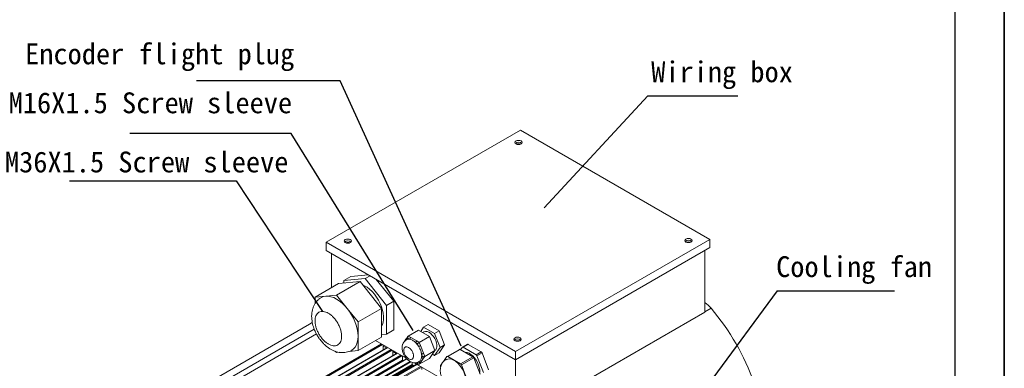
# Model space of a CAD drawing. Header units: inches. Extents: x -11650 to 8431, y -15911 to -4411.
# Tile 16 of 17: x -8082 to -7646, y -15351 to -15197. Entities that reach past the tile are written whole.
import ezdxf

# ---------------------------------------------------------------- set-up
doc = ezdxf.new("R2010")
doc.units = ezdxf.units.IN
doc.header["$MEASUREMENT"] = 0
doc.layers.add('1', color=1, linetype='Continuous')
doc.layers.add('尺寸线', color=7, linetype='Continuous')

msp = doc.modelspace()

# ---------------------------------------------------------------- linework, layer by layer
for p, q in [((-7646.4908, -14615.4843), (-7646.4908, -15911.2436)), ((-7646.4908, -15911.2436), (-7646.4908, -14831.4442))]:
    msp.add_line(p, q)
at = {"color": 7, "linetype": 'Continuous', "lineweight": 15}
for p, q in [((-7946.4246, -15294.9862), (-7860.4405, -15245.3609)), ((-7860.4405, -15245.3609), (-7776.719, -15293.6803)), ((-7862.7032, -15343.3057), (-7946.4246, -15294.9862)), ((-7946.4246, -15298.6448), (-7946.4246, -15294.9862)), ((-7776.719, -15293.6803), (-7862.7032, -15343.3057)), ((-7776.719, -15293.6803), (-7776.719, -15297.3389)), ((-7862.7032, -15346.9642), (-7946.4246, -15298.6448)), ((-7944.1619, -15315.038), (-7944.1619, -15299.9507)), ((-7776.719, -15297.3389), (-7862.7032, -15346.9642)), ((-7778.9818, -15325.8233), (-7778.9818, -15298.6448)), ((-7927.8216, -15309.3815), (-7935.5635, -15310.0755)), ((-7929.2278, -15311.0519), (-7927.0776, -15309.8109)), ((-7940.9941, -15313.2097), (-7951.4027, -15319.217)), ((-7941.8992, -15318.3651), (-7931.4906, -15312.3578)), ((-7931.4906, -15312.3578), (-7940.9941, -15313.2097)), ((-7935.5635, -15310.0755), (-7938.7313, -15311.9038)), ((-7929.2278, -15311.0519), (-7938.7313, -15311.9038)), ((-7938.7313, -15311.9038), (-7938.7313, -15313.0069)), ((-7921.987, -15324.1795), (-7931.4906, -15312.3578)), ((-7919.7243, -15322.8736), (-7929.2278, -15311.0519)), ((-7916.5564, -15321.0453), (-7924.2984, -15311.4148)), ((-7941.8992, -15318.3651), (-7946.6509, -15318.791)), ((-7937.1474, -15324.2759), (-7941.8992, -15318.3651)), ((-7946.6509, -15318.791), (-7951.4027, -15319.217)), ((-7951.4027, -15319.217), (-7951.4027, -15322.1078)), ((-7916.5564, -15321.0453), (-7919.7243, -15322.8736)), ((-7919.7243, -15335.5472), (-7919.7243, -15322.8736)), ((-7916.5564, -15333.7189), (-7916.5564, -15321.0453)), ((-7932.3956, -15330.1868), (-7937.1474, -15324.2759)), ((-7921.987, -15324.1795), (-7932.3956, -15330.1868)), ((-7921.987, -15336.8531), (-7921.987, -15324.1795)), ((-7862.7032, -15374.1427), (-7778.9818, -15325.8233)), ((-7953.8836, -15331.1776), (-8149.837, -15444.2712)), ((-7952.6037, -15330.439), (-7953.8836, -15331.1776)), ((-7953.8836, -15331.1776), (-7952.6054, -15330.4972)), ((-7953.8836, -15331.1776), (-7952.6145, -15330.5017)), ((-7932.3956, -15336.5236), (-7932.3956, -15330.1868)), ((-7901.3239, -15331.339), (-7903.3604, -15332.5143)), ((-7896.4902, -15334.1287), (-7901.3239, -15331.339)), ((-7921.987, -15335.75), (-7919.7243, -15335.5472)), ((-7916.5564, -15333.7189), (-7919.7243, -15335.5472)), ((-7905.6231, -15333.8202), (-7910.1486, -15336.4321)), ((-7900.7895, -15336.6099), (-7905.6231, -15333.8202)), ((-7903.3604, -15332.5143), (-7904.6661, -15334.3726)), ((-7903.3429, -15334.5864), (-7903.8193, -15334.8613)), ((-7898.5267, -15335.304), (-7903.3604, -15332.5143)), ((-7896.4902, -15334.1287), (-7898.5267, -15335.304)), ((-7896.1099, -15341.5334), (-7898.5267, -15335.304)), ((-7894.0734, -15340.3581), (-7896.4902, -15334.1287)), ((-7932.3956, -15342.8604), (-7932.3956, -15336.5236)), ((-7921.987, -15336.8531), (-7932.3956, -15342.8604)), ((-7924.6504, -15338.3902), (-7911.1441, -15346.1853)), ((-7921.3082, -15340.3191), (-7921.3082, -15342.5617)), ((-7910.9793, -15338.0785), (-7910.7579, -15337.9617)), ((-7910.2883, -15336.563), (-7910.8291, -15337.3326)), ((-7910.7579, -15337.9617), (-7910.3399, -15337.3667)), ((-7910.3399, -15337.3667), (-7909.5037, -15337.8493)), ((-7909.0512, -15337.0655), (-7910.1486, -15336.4321)), ((-7906.4124, -15338.5884), (-7909.0512, -15337.0655)), ((-7906.8649, -15339.3723), (-7906.0288, -15339.8548)), ((-7905.3149, -15339.2218), (-7906.4124, -15338.5884)), ((-7906.0288, -15339.8548), (-7905.6107, -15340.9324)), ((-7900.7895, -15336.6099), (-7905.3149, -15339.2218)), ((-7904.7662, -15340.6361), (-7905.3149, -15339.2218)), ((-7898.3726, -15342.8393), (-7900.7895, -15336.6099)), ((-7896.4902, -15343.7977), (-7894.0734, -15340.3581)), ((-7894.0734, -15340.3581), (-7896.1099, -15341.5334)), ((-7883.9991, -15340.0536), (-7886.2619, -15341.3595)), ((-7885.942, -15341.3911), (-7883.6792, -15340.0852)), ((-7877.9311, -15343.4027), (-7883.6792, -15340.0852)), ((-7919.3654, -15341.4404), (-8114.9326, -15454.311)), ((-7915.0662, -15343.9217), (-8110.6334, -15456.7923)), ((-7942.2784, -15343.2406), (-7941.8992, -15343.7123)), ((-7941.8992, -15343.7123), (-7940.7578, -15343.61)), ((-7936.3283, -15343.2129), (-7932.3956, -15342.8604)), ((-7921.3082, -15340.8421), (-7919.8185, -15341.7019)), ((-7917.009, -15342.8004), (-7917.009, -15345.0429)), ((-7917.009, -15343.3233), (-7915.5193, -15344.1831)), ((-7916.5565, -15343.5845), (-7917.009, -15343.3233)), ((-7916.5565, -15343.0616), (-7916.5565, -15343.5845)), ((-7916.1034, -15343.3231), (-7916.5565, -15343.5845)), ((-7915.0857, -15343.9107), (-7915.0857, -15343.9329)), ((-7903.4468, -15344.0369), (-7904.7662, -15340.6361)), ((-7904.2913, -15344.3332), (-7903.8732, -15345.4108)), ((-7902.8981, -15345.4512), (-7903.4468, -15344.0369)), ((-7898.3726, -15342.8393), (-7902.8981, -15345.4512)), ((-7900.7895, -15346.279), (-7898.3726, -15342.8393)), ((-7899.4838, -15344.4207), (-7898.5267, -15344.973)), ((-7898.5267, -15344.973), (-7896.1099, -15341.5334)), ((-7896.4902, -15343.7977), (-7898.5267, -15344.973)), ((-7887.5542, -15342.3114), (-7892.9848, -15345.4456)), ((-7892.6649, -15345.4773), (-7887.2343, -15342.3431)), ((-7881.6168, -15345.5852), (-7887.2343, -15342.3431)), ((-7886.3339, -15341.4263), (-7887.052, -15342.4483)), ((-7880.1938, -15344.7087), (-7885.942, -15341.3911)), ((-7877.9311, -15343.4027), (-7880.1938, -15344.7087)), ((-7879.8019, -15345.1962), (-7877.5391, -15343.8902)), ((-7874.6651, -15351.2981), (-7877.5391, -15343.8902)), ((-7862.7032, -15343.3057), (-7862.7032, -15346.9642)), ((-8108.6632, -15460.1878), (-7912.7098, -15347.0942)), ((-7910.8848, -15346.4709), (-8106.3342, -15459.2736)), ((-8104.364, -15462.0394), (-7908.4106, -15348.9458)), ((-7906.4678, -15348.8842), (-8102.035, -15461.7548)), ((-7912.7098, -15345.2817), (-7912.7098, -15347.0942)), ((-7908.4106, -15348.0661), (-7908.4106, -15348.9458)), ((-7907.6156, -15348.2218), (-7894.9658, -15355.5225)), ((-7906.7323, -15348.2891), (-7905.7113, -15348.8784)), ((-7905.6107, -15347.8836), (-7906.0288, -15348.4786)), ((-7900.7895, -15346.279), (-7905.3149, -15348.8908)), ((-7905.3149, -15348.8908), (-7904.7662, -15348.1099)), ((-7904.7662, -15348.1099), (-7903.4468, -15346.2321)), ((-7903.8732, -15345.4108), (-7904.2913, -15346.0058)), ((-7903.4468, -15346.2321), (-7902.8981, -15345.4512)), ((-7895.3185, -15348.7313), (-7895.8655, -15349.5099)), ((-7893.0568, -15345.5124), (-7894.6246, -15347.7437)), ((-7887.0474, -15348.7194), (-7892.6649, -15345.4773)), ((-7881.6168, -15345.5852), (-7887.0474, -15348.7194)), ((-7886.6554, -15349.2069), (-7881.2249, -15346.0727)), ((-7878.4161, -15353.3122), (-7881.2249, -15346.0727)), ((-7876.9278, -15352.6041), (-7879.8019, -15345.1962)), ((-7862.7032, -15346.9642), (-7862.7032, -15374.1427)), ((-7908.1642, -15349.3483), (-8104.1176, -15462.4419)), ((-7904.1114, -15350.2442), (-7904.1114, -15351.1672)), ((-7883.8467, -15356.4465), (-7886.6554, -15349.2069))]:
    msp.add_line(p, q, dxfattribs=at)
at = {"color": 8, "linetype": 'Continuous', "lineweight": 15}
for p, q in [((-7776.1651, -15324.1563), (-7778.9817, -15325.7819)), ((-7951.7698, -15333.3342), (-8138.859, -15441.3119)), ((-8135.7236, -15442.2351), (-7950.773, -15335.4918)), ((-7921.987, -15339.9274), (-8117.4879, -15452.7598)), ((-7921.5344, -15340.1886), (-8117.2616, -15453.1517)), ((-8114.7726, -15454.3269), (-7919.2717, -15341.4945)), ((-7917.6878, -15342.4086), (-8113.1887, -15455.241)), ((-7917.2352, -15342.6699), (-8112.9624, -15455.6329)), ((-8110.4734, -15456.8081), (-7914.9725, -15343.9757)), ((-7913.3886, -15344.8899), (-8108.8895, -15457.7223)), ((-7912.9359, -15345.1512), (-8108.6632, -15458.1142)), ((-8106.1742, -15459.2894), (-7910.817, -15346.5399)), ((-7909.4848, -15347.5993), (-8104.5903, -15460.2036)), ((-7909.0017, -15347.843), (-8104.364, -15460.5955)), ((-8101.875, -15461.7707), (-7906.3741, -15348.9383)), ((-7906.0288, -15348.4786), (-7906.5492, -15348.1782)), ((-7904.7902, -15349.8524), (-8100.2911, -15462.6848)), ((-7904.3375, -15350.1137), (-8100.0648, -15463.0767))]:
    msp.add_line(p, q, dxfattribs=at)
at = {"color": 7, "linetype": 'Continuous', "lineweight": 15, "flags": 128}
for points in [[(-7862.4769, -15251.4988), (-7861.9579, -15251.6989), (-7861.3456, -15251.7692), (-7860.7333, -15251.6989), (-7860.2142, -15251.4988), (-7859.8674, -15251.1992), (-7859.7455, -15250.8458), (-7859.8673, -15250.4924), (-7860.2142, -15250.1928), (-7860.7333, -15249.9926), (-7861.3455, -15249.9223), (-7861.9579, -15249.9927), (-7862.4769, -15250.1928), (-7862.8238, -15250.4924), (-7862.9456, -15250.8458), (-7862.8238, -15251.1992), (-7862.4769, -15251.4988)], [(-7938.0525, -15295.1168), (-7937.5334, -15295.317), (-7936.9211, -15295.3873), (-7936.3088, -15295.317), (-7935.7898, -15295.1168), (-7935.4429, -15294.8172), (-7935.3211, -15294.4639), (-7935.4429, -15294.1105), (-7935.7898, -15293.8109), (-7936.3089, -15293.6107), (-7936.9211, -15293.5404), (-7937.5334, -15293.6107), (-7938.0525, -15293.8109), (-7938.3993, -15294.1105), (-7938.5211, -15294.4639), (-7938.3993, -15294.8172), (-7938.0525, -15295.1168)], [(-7787.3539, -15294.8556), (-7786.8348, -15295.0558), (-7786.2225, -15295.1261), (-7785.6103, -15295.0558), (-7785.0912, -15294.8556), (-7784.7443, -15294.5561), (-7784.6225, -15294.2027), (-7784.7443, -15293.8493), (-7785.0912, -15293.5497), (-7785.6102, -15293.3495), (-7786.2225, -15293.2792), (-7786.8348, -15293.3495), (-7787.3539, -15293.5497), (-7787.7008, -15293.8493), (-7787.8225, -15294.2027), (-7787.7007, -15294.5561), (-7787.3539, -15294.8556)], [(-7930.3702, -15313.7514), (-7929.5121, -15314.1594), (-7928.3763, -15314.8607), (-7927.2572, -15315.7346), (-7926.1763, -15316.7639), (-7925.1549, -15317.9288), (-7924.2127, -15319.2065), (-7923.3682, -15320.5722), (-7922.6377, -15321.9992), (-7922.0354, -15323.4599), (-7921.5732, -15324.9257), (-7921.2599, -15326.3681), (-7921.1018, -15327.7591), (-7921.1018, -15329.0716), (-7921.2599, -15330.2801), (-7921.5732, -15331.3609), (-7921.987, -15332.2143)], [(-7948.6188, -15319.3991), (-7947.6845, -15318.9921), (-7946.6509, -15318.791)], [(-7946.6509, -15318.791), (-7945.536, -15318.7995), (-7944.3589, -15319.0174), (-7943.1396, -15319.441), (-7941.8992, -15320.063), (-7940.6587, -15320.8728), (-7939.4395, -15321.8566), (-7938.2623, -15322.9975), (-7937.1474, -15324.2759)], [(-7903.3429, -15334.5864), (-7903.1408, -15334.4879), (-7902.5334, -15334.3629), (-7901.8516, -15334.4426), (-7901.1273, -15334.7235), (-7900.3944, -15335.1923), (-7899.6872, -15335.8273), (-7899.0388, -15336.5985), (-7898.4794, -15337.4701), (-7898.0353, -15338.4013), (-7897.7271, -15339.3484), (-7897.5693, -15340.2673), (-7897.5693, -15341.1149), (-7897.7271, -15341.8516), (-7898.0353, -15342.4431), (-7898.3884, -15342.7986)], [(-7932.3956, -15336.5236), (-7932.477, -15337.9093), (-7932.7195, -15339.1774), (-7933.1191, -15340.3063), (-7933.6689, -15341.2766), (-7934.3595, -15342.0717), (-7935.1792, -15342.6781), (-7935.1795, -15342.6782)], [(-7862.9295, -15338.4737), (-7862.4104, -15338.6739), (-7861.7981, -15338.7442), (-7861.1858, -15338.6739), (-7860.6667, -15338.4737), (-7860.3199, -15338.1741), (-7860.1981, -15337.8208), (-7860.3199, -15337.4674), (-7860.6667, -15337.1678), (-7861.1858, -15336.9676), (-7861.7981, -15336.8973), (-7862.4104, -15336.9676), (-7862.9295, -15337.1678), (-7863.2763, -15337.4674), (-7863.3981, -15337.8208), (-7863.2763, -15338.1741), (-7862.9295, -15338.4737)], [(-7885.2575, -15343.484), (-7884.9478, -15343.4825), (-7884.1348, -15343.6268), (-7883.2832, -15343.9768), (-7882.4238, -15344.5201), (-7881.5877, -15345.2369), (-7880.8051, -15346.1013), (-7880.1043, -15347.0822), (-7879.5106, -15348.1439), (-7879.0455, -15349.2483), (-7878.7257, -15350.3553), (-7878.5629, -15351.4249), (-7878.5629, -15352.4186), (-7878.6121, -15352.8071)], [(-7893.5417, -15346.8688), (-7893.4526, -15346.8195), (-7892.7231, -15346.5686), (-7891.9015, -15346.5322), (-7891.0142, -15346.7113), (-7890.0896, -15347.1003), (-7889.1575, -15347.6866), (-7888.2479, -15348.4514), (-7887.39, -15349.37), (-7886.6113, -15350.4131), (-7885.9369, -15351.5469), (-7885.3885, -15352.7352), (-7884.9837, -15353.9397), (-7884.7354, -15355.1217), (-7884.6518, -15356.2431)]]:
    msp.add_lwpolyline(points, dxfattribs=at)
at = {"color": 7, "linetype": 'Continuous', "lineweight": 15}
for centre, radius, start, end in [((-7861.3456, -15252.7661), 2.1058, 46.531368, 133.468632), ((-7861.3456, -15254.0761), 2.5884, 70.934677, 109.065851), ((-7936.9211, -15296.3841), 2.1058, 46.531777, 133.468223), ((-7936.9212, -15297.6943), 2.5884, 70.934757, 109.064715), ((-7786.2226, -15296.1229), 2.1058, 46.531368, 133.468632), ((-7786.2225, -15297.433), 2.5883, 70.934509, 109.066546), ((-7785.7549, -15332.11), 12.4589, 39.672257, 57.06852), ((-7953.0027, -15337.473), 20.6289, 2.637761, 39.772065), ((-7858.384, -15393.6147), 107.6308, 19.808883, 40.191077), ((-7909.9352, -15340.0885), 2.2804, 79.094114, 111.1501), ((-7908.5213, -15337.8939), 0.9834, 122.602529, 177.397963), ((-7905.8825, -15339.4169), 0.9834, 122.602529, 177.397963), ((-7913.2054, -15345.7536), 8.9958, 32.407699, 45.183981), ((-7883.8668, -15340.3486), 0.3234, 54.54174, 114.156767), ((-7861.7981, -15339.741), 2.1058, 46.531777, 133.468223), ((-7861.7981, -15341.0511), 2.5883, 70.93459, 109.06541), ((-7905.984, -15338.5171), 2.444, 278.785658, 299.88501), ((-7904.6647, -15341.9174), 2.4445, 278.787853, 299.882815), ((-7909.4845, -15345.1695), 5.2601, 350.851706, 9.148294), ((-7887.4219, -15342.6065), 0.3234, 54.542318, 114.153901), ((-7886.1199, -15341.6091), 0.2814, 50.761811, 139.481777), ((-7880.7234, -15345.5357), 0.982, 20.225176, 57.367074), ((-7878.4606, -15344.2297), 0.982, 20.225176, 57.367074), ((-7912.213, -15347.0704), 0.4973, 182.741947, 226.908364), ((-7907.9269, -15348.9264), 0.484, 182.297645, 240.651279), ((-7905.0485, -15347.4747), 0.6951, 216.02859, 293.96376), ((-7903.7291, -15345.597), 0.6951, 216.027477, 293.963887), ((-7892.8429, -15345.6952), 0.2814, 50.757353, 139.486235), ((-7887.577, -15349.5465), 0.9821, 20.225777, 57.366473), ((-7882.1464, -15346.4122), 0.9821, 20.225777, 57.366473), ((-7937.5485, -15411.3368), 68.6004, 64.186112, 64.637705), ((-7895.3427, -15349.7712), 0.5845, 153.441396, 206.558604)]:
    msp.add_arc(centre, radius, start, end, dxfattribs=at)
at = {"color": 8, "linetype": 'Continuous', "lineweight": 15}
msp.add_arc((-7910.3933, -15337.6019), 0.5123, 148.281823, 224.61705, dxfattribs=at)
at = {"color": 7, "linetype": 'Continuous', "lineweight": 15}
for centre, major_axis, ratio, start_param, end_param in [((-7912.0429, -15340.1733), (0.6896, -0.084), 0.56554638, 2.84775525, 3.43543006), ((-7909.8873, -15337.1055), (-0.1577, 0.7139), 0.6978554, 0.21700875, 1.78780508), ((-7905.5762, -15339.5937), (0.5136, 0.4403), 0.21857323, 0.86196042, 2.43275674), ((-7905.5762, -15348.2174), (-0.1577, 0.7139), 0.6978554, 1.78780508, 3.3586014), ((-7903.4207, -15345.1496), (0.6896, -0.084), 0.56554638, 4.06743731, 5.63823364)]:
    msp.add_ellipse(centre, major_axis=major_axis, ratio=ratio, start_param=start_param, end_param=end_param, dxfattribs=at)
for points, knots in [([(-7948.6144, -15319.4105), (-7948.9232, -15319.6), (-7949.6008, -15320.0158), (-7950.5105, -15320.8723), (-7951.3162, -15321.8913), (-7951.9533, -15323.022), (-7952.4266, -15324.2266), (-7952.7462, -15325.5252), (-7952.9069, -15326.8932), (-7952.9105, -15328.2975), (-7952.769, -15329.6974), (-7952.5059, -15331.0445), (-7952.1582, -15332.282), (-7951.7781, -15333.3472), (-7951.3679, -15334.3188), (-7950.9524, -15335.1824), (-7950.6351, -15335.7489), (-7950.4947, -15335.9996)], [0, 0, 0, 0, 0.060801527, 0.133400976, 0.208853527, 0.279289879, 0.351921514, 0.426867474, 0.503562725, 0.58069873, 0.656558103, 0.729419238, 0.796807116, 0.855522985, 0.902284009, 0.956759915, 1, 1, 1, 1]), ([(-7951.4027, -15329.7328), (-7951.3836, -15329.3294), (-7951.3443, -15328.4984), (-7951.017, -15327.421), (-7950.4742, -15326.5166), (-7949.709, -15325.8716), (-7948.7684, -15325.5318), (-7947.714, -15325.5096), (-7946.6175, -15325.7783), (-7945.5196, -15326.2957), (-7944.4216, -15327.0457), (-7943.3251, -15328.0426), (-7942.2707, -15329.2819), (-7941.3301, -15330.7074), (-7940.5649, -15332.2357), (-7940.0221, -15333.7666), (-7939.6948, -15335.2218), (-7939.6555, -15336.0982), (-7939.6364, -15336.5236)], [0, 0, 0, 0, 0.05825786, 0.12000591, 0.18432044, 0.24999993, 0.31567936, 0.37999454, 0.44174214, 0.49999964, 0.55825786, 0.62000546, 0.68432064, 0.75000007, 0.81567956, 0.87999409, 0.94174214, 1, 1, 1, 1]), ([(-7939.6364, -15336.5236), (-7939.6555, -15336.927), (-7939.6948, -15337.7579), (-7940.0222, -15338.8353), (-7940.5649, -15339.7398), (-7941.3301, -15340.3847), (-7942.2707, -15340.7245), (-7943.3251, -15340.7468), (-7944.4216, -15340.478), (-7945.5196, -15339.9606), (-7946.6175, -15339.2106), (-7947.714, -15338.2138), (-7948.7684, -15336.9744), (-7949.709, -15335.5489), (-7950.4742, -15334.0207), (-7951.017, -15332.4897), (-7951.3443, -15331.0345), (-7951.3836, -15330.1582), (-7951.4027, -15329.7328)], [0, 0, 0, 0, 0.05825788, 0.1200056, 0.18432047, 0.24999998, 0.31567944, 0.37999447, 0.44174209, 0.50000036, 0.55825791, 0.62000553, 0.68432056, 0.75000002, 0.81567953, 0.8799944, 0.94174212, 1, 1, 1, 1]), ([(-7950.4947, -15335.9996), (-7950.193, -15336.4943), (-7949.7721, -15337.1843), (-7949.0739, -15338.1355), (-7948.4546, -15338.905), (-7947.6689, -15339.7631), (-7946.7982, -15340.5927), (-7945.838, -15341.3768), (-7944.7996, -15342.0871), (-7943.6924, -15342.7), (-7942.5285, -15343.1931), (-7941.3236, -15343.5463), (-7940.0943, -15343.7442), (-7938.8596, -15343.7733), (-7937.6348, -15343.6309), (-7936.452, -15343.291), (-7935.6242, -15342.9619), (-7935.2325, -15342.6995), (-7935.1839, -15342.6669)], [0, 0, 0, 0, 0.087088, 0.12146475, 0.1785248, 0.23739717, 0.30039168, 0.36605829, 0.43387857, 0.50329438, 0.57353506, 0.64389302, 0.7138157, 0.78311518, 0.85196898, 0.9208006, 0.99017528, 1, 1, 1, 1]), ([(-7910.975, -15338.0841), (-7911.1735, -15338.2073), (-7911.6255, -15338.4879), (-7912.159, -15339.11), (-7912.5762, -15339.8649), (-7912.8248, -15340.6892), (-7912.9161, -15341.5512), (-7912.8673, -15342.3935), (-7912.7257, -15343.1255), (-7912.5314, -15343.7699), (-7912.284, -15344.4069), (-7912.0515, -15344.839), (-7911.9219, -15345.0798)], [0, 0, 0, 0, 0.090769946, 0.206751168, 0.315461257, 0.428076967, 0.543053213, 0.652547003, 0.750949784, 0.822586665, 0.901142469, 1, 1, 1, 1]), ([(-7910.8317, -15337.3364), (-7911.0645, -15337.6439), (-7911.4663, -15338.1746), (-7911.8254, -15338.7226), (-7911.9764, -15338.9531)], [0, 0, 0, 0, 0.5794251, 1, 1, 1, 1]), ([(-7909.5037, -15337.8493), (-7909.2102, -15337.9246), (-7908.4884, -15338.1099), (-7907.5679, -15338.7117), (-7907.0051, -15339.2405), (-7906.8649, -15339.3723)], [0, 0, 0, 0, 0.33975531, 0.83556253, 1, 1, 1, 1]), ([(-7912.1441, -15342.7268), (-7912.1154, -15342.4311), (-7912.0712, -15341.9762), (-7911.8032, -15341.5527), (-7911.5258, -15341.3156), (-7911.1814, -15341.1919), (-7910.6809, -15341.1809), (-7909.9945, -15341.4248), (-7909.3081, -15341.9732), (-7908.8077, -15342.5619), (-7908.4633, -15343.0831), (-7908.1858, -15343.6404), (-7907.9178, -15344.3733), (-7907.8736, -15344.8792), (-7907.8449, -15345.208)], [0, 0, 0, 0, 0.119728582, 0.184180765, 0.250000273, 0.315819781, 0.380271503, 0.499999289, 0.619729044, 0.684180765, 0.750000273, 0.815819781, 0.880271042, 1, 1, 1, 1]), ([(-7907.8449, -15345.208), (-7907.8736, -15345.5037), (-7907.9178, -15345.9586), (-7908.1858, -15346.3821), (-7908.4633, -15346.6191), (-7908.8076, -15346.7429), (-7909.3081, -15346.7539), (-7909.9945, -15346.5099), (-7910.6809, -15345.9616), (-7911.1814, -15345.3729), (-7911.5257, -15344.8516), (-7911.8032, -15344.2943), (-7912.0712, -15343.5615), (-7912.1154, -15343.0556), (-7912.1441, -15342.7268)], [0, 0, 0, 0, 0.119728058, 0.184179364, 0.249998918, 0.315819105, 0.380270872, 0.500000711, 0.619728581, 0.684180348, 0.750000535, 0.81582009, 0.880272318, 1, 1, 1, 1]), ([(-7905.6107, -15340.9324), (-7905.3934, -15341.3043), (-7904.8591, -15342.2189), (-7904.4517, -15343.4101), (-7904.3233, -15344.1491), (-7904.2913, -15344.3332)], [0, 0, 0, 0, 0.33975635, 0.83556418, 1, 1, 1, 1]), ([(-7911.9219, -15345.0798), (-7911.725, -15345.3925), (-7911.4497, -15345.8297), (-7910.9667, -15346.4034), (-7910.5291, -15346.8514), (-7909.9632, -15347.3165), (-7909.3269, -15347.7201), (-7908.6197, -15348.0357), (-7907.858, -15348.233), (-7907.0655, -15348.2794), (-7906.3109, -15348.1839), (-7905.8618, -15347.9882), (-7905.6587, -15347.8997)], [0, 0, 0, 0, 0.13890792, 0.19418077, 0.28578969, 0.38019462, 0.48151309, 0.58676688, 0.69392368, 0.8017112, 0.91031617, 1, 1, 1, 1]), ([(-7905.6587, -15347.8997), (-7905.6093, -15347.8838), (-7905.5129, -15347.853), (-7905.4327, -15347.7913), (-7905.3936, -15347.7612)], [0, 0, 0, 0, 0.51244681, 1, 1, 1, 1]), ([(-7904.2913, -15346.0058), (-7904.3681, -15346.3012), (-7904.557, -15347.0277), (-7905.0015, -15347.5687), (-7905.3567, -15347.7501), (-7905.3894, -15347.7668)], [0, 0, 0, 0, 0.383564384, 0.943300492, 1, 1, 1, 1]), ([(-7893.535, -15346.8932), (-7893.6661, -15346.9634), (-7894.087, -15347.189), (-7894.69, -15347.7664), (-7895.2795, -15348.5688), (-7895.6914, -15349.4804), (-7895.9358, -15350.4419), (-7896.0216, -15351.449), (-7895.9607, -15352.4766), (-7895.7839, -15353.4129), (-7895.5418, -15354.2239), (-7895.2187, -15355.0815), (-7894.9081, -15355.6646), (-7894.7082, -15356.0399)], [0, 0, 0, 0, 0.04450384, 0.14296916, 0.2470201, 0.34342662, 0.44332027, 0.54522006, 0.64444443, 0.7448854, 0.81817403, 0.88297268, 1, 1, 1, 1])]:
    msp.add_open_spline(points, degree=3, knots=knots, dxfattribs=at)
at = {"layer": '1'}
msp.add_line((-7668.3049, -14637.2984), (-7668.3049, -15889.4295), dxfattribs=at)
at = {"layer": '尺寸线', "color": 3}
for p, q in [((-7940.3578, -15223.5911), (-8003.8633, -15223.5911)), ((-7886.6914, -15340.8347), (-7940.3578, -15223.5911)), ((-7804.2541, -15230.2613), (-7849.9862, -15279.7913)), ((-7804.2541, -15230.2613), (-7764.3156, -15230.2613)), ((-7961.9041, -15246.8199), (-8033.3881, -15246.8199)), ((-7908.003, -15333.9613), (-7961.9041, -15246.8199)), ((-8059.9916, -15267.8214), (-7986.3641, -15267.8214)), ((-7986.3641, -15267.8214), (-7948.122, -15325.5327)), ((-7746.907, -15316.4776), (-7775.4747, -15354.9843)), ((-7746.907, -15316.4776), (-7695.0873, -15316.4776))]:
    msp.add_line(p, q, dxfattribs=at)

# ---------------------------------------------------------------- texts
at = {"char_height": 9.216, "width": 1207.423309, "attachment_point": 1}
for s, insert in [('{\\fKaiTi_GB2312|b0|i0|c134|p49;Encoder flight plug}', (-8079.6638, -15207.065)), ('{\\fKaiTi_GB2312|b0|i0|c134|p49;Wiring box}', (-7802.6967, -15215.0095)), ('{\\fKaiTi_GB2312|b0|i0|c134|p49;M16X1.5 \\fKaiTi_GB2312|b0|i0|c134|p49;Screw sleeve}', (-8086.935, -15228.7181)), ('{\\fKaiTi_GB2312|b0|i0|c134|p49;M36X1.5 \\fKaiTi_GB2312|b0|i0|c134|p49;Screw sleeve}', (-8088.5661, -15254.8729)), ('{\\fKaiTi_GB2312|b0|i0|c134|p49;Cooling fan}', (-7747.4278, -15301.1511))]:
    msp.add_mtext(s, dxfattribs=dict(at, insert=insert))

doc.saveas('drawing.dxf')
